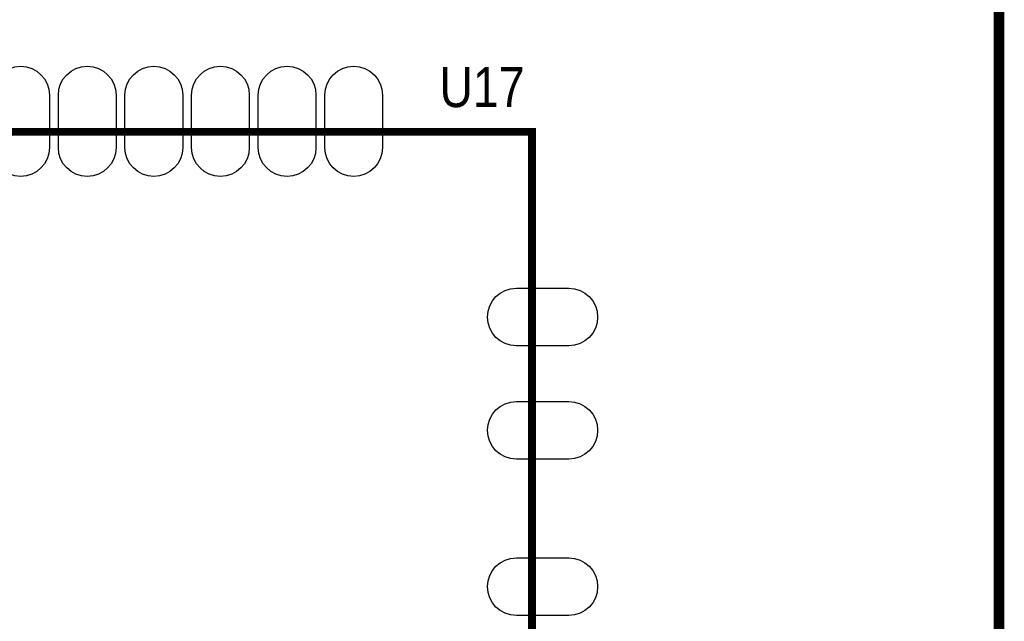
# Model space of a CAD drawing. Extents: x 0 to 137, y -8 to 92.
# Tile 6 of 11: x 101 to 119, y 21 to 32. Entities that reach past the tile are written whole.
import ezdxf
from ezdxf.enums import TextEntityAlignment as Align

# ---------------------------------------------------------------- set-up
doc = ezdxf.new("R2010")
doc.units = 0
for name, color, linetype in [('BG_SILKSCREEN_TOP', 40, 'CONTINUOUS'), ('PG_SILKSCREEN_TOP', 254, 'CONTINUOUS'), ('PIN_SOLDERMASK_TOP', 12, 'CONTINUOUS'), ('RD_SILKSCREEN_TOP', 20, 'CONTINUOUS')]:
    doc.layers.add(name, color=color, linetype=linetype)

msp = doc.modelspace()

# ---------------------------------------------------------------- linework, layer by layer
at = {"layer": 'BG_SILKSCREEN_TOP', "const_width": 0.2032}
msp.add_lwpolyline([(89.201473, 27.94), (89.201473, 8.219796), (119.201362, 8.219796), (119.201362, 54.568192)], dxfattribs=at)
at = {"layer": 'PG_SILKSCREEN_TOP', "const_width": 0.150012}
msp.add_lwpolyline([(110.301532, 17.007815), (98.101531, 17.007815), (98.101531, 30.007814), (110.301532, 30.007814), (110.301532, 17.007815)], dxfattribs=at)
at = {"layer": 'PIN_SOLDERMASK_TOP'}
for points in [[(100.001438, 29.707713), (100.001438, 30.707711, -1), (101.101436, 30.707711), (101.101436, 29.707713, -1)], [(101.271438, 29.707713), (101.271438, 30.707711, -1), (102.371436, 30.707711), (102.371436, 29.707713, -1)], [(102.541438, 29.707713), (102.541438, 30.707711, -1), (103.641436, 30.707711), (103.641436, 29.707713, -1)], [(103.811438, 29.707713), (103.811438, 30.707711, -1), (104.911436, 30.707711), (104.911436, 29.707713, -1)], [(105.081438, 29.707713), (105.081438, 30.707711, -1), (106.181436, 30.707711), (106.181436, 29.707713, -1)], [(106.351438, 29.707713), (106.351438, 30.707711, -1), (107.451436, 30.707711), (107.451436, 29.707713, -1)], [(110.001431, 27.027696), (111.001429, 27.027696, -1), (111.001429, 25.927698), (110.001431, 25.927698, -1)], [(110.001431, 24.867807), (111.001429, 24.867807, -1), (111.001429, 23.767809), (110.001431, 23.767809, -1)], [(110.001431, 21.887904), (111.001429, 21.887904, -1), (111.001429, 20.787906), (110.001431, 20.787906, -1)]]:
    msp.add_lwpolyline(points, format="xyb", close=True, dxfattribs=at)

# ---------------------------------------------------------------- texts
at = {"layer": 'RD_SILKSCREEN_TOP', "width": 0.866667}
msp.add_text('U17', height=0.762, dxfattribs=at).set_placement((109.347, 30.48), align=Align.CENTER)

doc.saveas('drawing.dxf')
